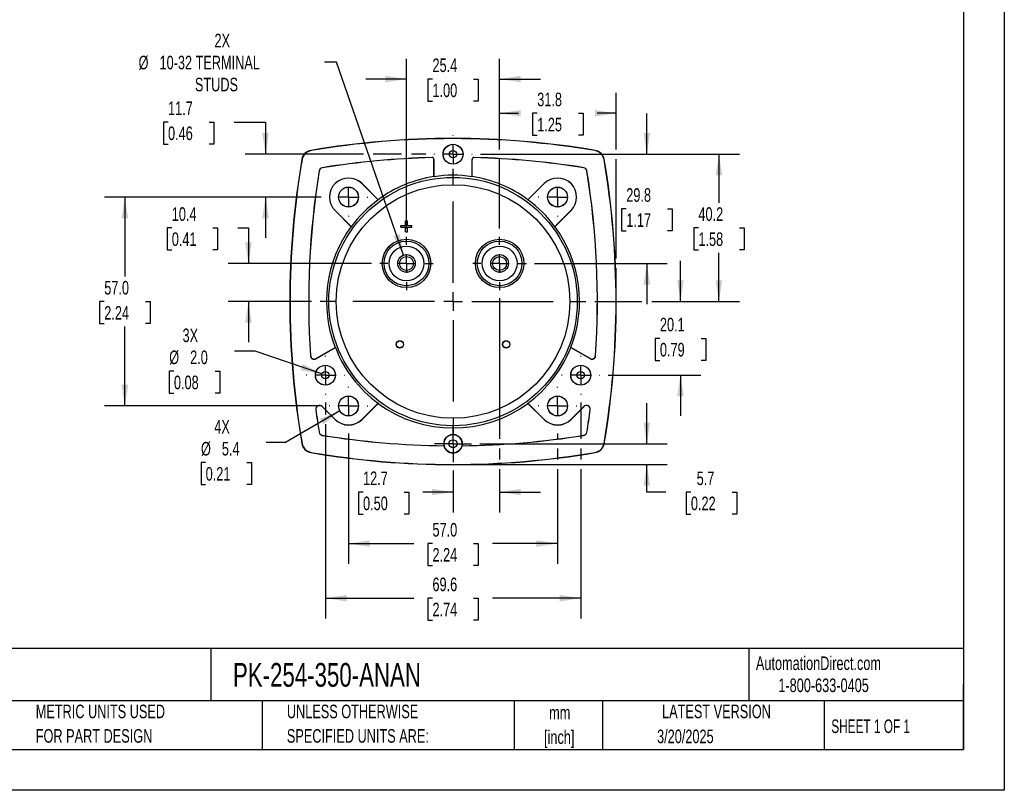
# Model space of a CAD drawing. Header units: millimetres. Extents: x 0 to 489, y 0 to 378.
# Tile 9 of 16: x 220 to 489, y 0 to 210. Entities that reach past the tile are written whole.
import ezdxf

# ---------------------------------------------------------------- set-up
doc = ezdxf.new("R2010")
doc.units = ezdxf.units.MM
doc.header["$LTSCALE"] = 1.75
doc.linetypes.add('CENTERX2', pattern=[20.32, 12.7, -2.54, 2.54, -2.54])
doc.layers.add('CENTER', color=40, linetype='CENTERX2')
doc.layers.add('DIMENSIONS', color=140, linetype='Continuous', lineweight=25)
doc.layers.add('TEXT', color=140, linetype='Continuous', lineweight=25)
doc.styles.add('SLDTEXTSTYLE0', font='TXT', dxfattribs={"width": 0.7})
doc.styles.add('SLDTEXTSTYLE1', font='TXT', dxfattribs={"width": 0.65})
doc.dimstyles.new('SLDDIMSTYLE0', dxfattribs={"dimtxt": 3.776514, "dimasz": 5.7785, "dimexe": 0, "dimexo": 0.0625, "dimgap": 0.944128, "dimtad": 0, "dimtih": 1, "dimtoh": 1, "dimrnd": 1e-09, "dimzin": 4, "dimdsep": 46, "dimtxsty": 'SLDTEXTSTYLE0', "dimsah": 1, "dimcen": 0.09, "dimadec": 0, "dimazin": 1, "dimtfac": 1, "dimtofl": 0, "dimtmove": 0, "dimatfit": 3, "dimfxl": 0, "dimfrac": 2, "dimtolj": 1, "dimtzin": 12, "dimarcsym": 0})
doc.dimstyles.new('SLDDIMSTYLE2', dxfattribs={"dimtxt": 3.776514, "dimasz": 5.7785, "dimexe": 0, "dimexo": 0.0625, "dimgap": 0.944128, "dimtad": 0, "dimtih": 1, "dimtoh": 1, "dimrnd": 1e-09, "dimzin": 12, "dimdsep": 46, "dimtxsty": 'SLDTEXTSTYLE0', "dimsah": 1, "dimcen": 0.09, "dimadec": 0, "dimazin": 3, "dimtfac": 1, "dimtmove": 0, "dimatfit": 0, "dimfxl": 0, "dimfrac": 2, "dimtolj": 1, "dimtzin": 12, "dimarcsym": 0})
doc.dimstyles.new('SLDDIMSTYLE3', dxfattribs={"dimtxt": 3.776514, "dimasz": 5.7785, "dimexe": 0, "dimexo": 0.0625, "dimgap": 0.944128, "dimtad": 0, "dimtih": 1, "dimtoh": 1, "dimrnd": 1e-09, "dimzin": 12, "dimdsep": 46, "dimtxsty": 'SLDTEXTSTYLE0', "dimsah": 1, "dimcen": 0.09, "dimadec": 0, "dimazin": 3, "dimtfac": 1, "dimtofl": 0, "dimtmove": 0, "dimatfit": 3, "dimfxl": 0, "dimfrac": 2, "dimtolj": 1, "dimtzin": 12, "dimarcsym": 0})
doc.dimstyles.new('SLDDIMSTYLE4', dxfattribs={"dimtxt": 3.776514, "dimasz": 5.7785, "dimexe": 0, "dimexo": 0.0625, "dimgap": 0.944128, "dimtad": 0, "dimtih": 1, "dimtoh": 1, "dimrnd": 1e-09, "dimzin": 12, "dimdsep": 46, "dimtxsty": 'SLDTEXTSTYLE0', "dimsah": 1, "dimcen": 0, "dimadec": 0, "dimazin": 3, "dimtfac": 1, "dimtofl": 0, "dimtmove": 0, "dimatfit": 3, "dimfxl": 0, "dimfrac": 2, "dimtolj": 1, "dimtzin": 12, "dimarcsym": 0})
doc.dimstyles.new('SLDDIMSTYLE5', dxfattribs={"dimtxt": 3.776514, "dimasz": 5.7785, "dimexe": 0, "dimexo": 0.0625, "dimgap": 0.944128, "dimtad": 0, "dimtih": 1, "dimtoh": 1, "dimrnd": 1e-09, "dimzin": 12, "dimdsep": 46, "dimtxsty": 'SLDTEXTSTYLE0', "dimsah": 1, "dimcen": 0, "dimadec": 0, "dimazin": 3, "dimtfac": 1, "dimtofl": 0, "dimtmove": 0, "dimatfit": 3, "dimfxl": 0, "dimfrac": 2, "dimtolj": 1, "dimtzin": 12, "dimarcsym": 0})
doc.dimstyles.new('SLDDIMSTYLE6', dxfattribs={"dimtxt": 3.776514, "dimasz": 5.7785, "dimexe": 0, "dimexo": 0.0625, "dimgap": 0.944128, "dimtad": 0, "dimtih": 1, "dimtoh": 1, "dimrnd": 1e-09, "dimzin": 4, "dimdsep": 46, "dimtxsty": 'SLDTEXTSTYLE0', "dimsah": 1, "dimcen": 0, "dimadec": 0, "dimazin": 1, "dimtfac": 1, "dimtofl": 0, "dimtmove": 0, "dimatfit": 3, "dimfxl": 0, "dimfrac": 2, "dimtolj": 1, "dimtzin": 12, "dimarcsym": 0})

# ---------------------------------------------------------------- blocks, each defined once
blk = doc.blocks.new('SW_NOTE_0')
at = {"layer": 'TEXT', "color": 0, "linetype": 'CENTERX2', "lineweight": 18, "char_height": 3.2375, "attachment_point": 1, "style": 'SLDTEXTSTYLE0'}
for s, insert in [('SIFAM TINSLEY SMART LOOK PANEL METER, 3.5IN ANALOG DIAL DISPLAY, 55-65 Hz, FREQUENCY INPUT, SELF', (0, 4.17)), ('CONTAINED, PIVOT AND JEWEL, ROUND 3-HOLE MOUNT', (0, -1.69))]:
    blk.add_mtext(s, dxfattribs=dict(at, insert=insert))
blk = doc.blocks.new('SW_NOTE_0_1')
at = {"layer": 'TEXT', "color": 0, "linetype": 'CENTERX2', "lineweight": 18, "char_height": 3.704, "attachment_point": 2, "style": 'SLDTEXTSTYLE0'}
for s, insert in [('mm', (4.98, 4.77)), ('[inch]', (4.83, -1.91))]:
    blk.add_mtext(s, dxfattribs=dict(at, insert=insert))
blk = doc.blocks.new('SW_NOTE_0_2')
at = {"layer": 'TEXT', "color": 0, "linetype": 'CENTERX2', "lineweight": 18, "char_height": 3.7042, "attachment_point": 1, "style": 'SLDTEXTSTYLE0'}
for s, insert in [('UNLESS OTHERWISE', (0, 4.77)), ('SPECIFIED UNITS ARE:', (0, -1.91))]:
    blk.add_mtext(s, dxfattribs=dict(at, insert=insert))
blk = doc.blocks.new('SW_NOTE_0_6')
at = {"layer": 'TEXT', "color": 0, "linetype": 'CENTERX2', "lineweight": 18, "char_height": 3.7042, "attachment_point": 1, "style": 'SLDTEXTSTYLE0'}
for s, insert in [('METRIC UNITS USED', (0, 4.77)), ('FOR PART DESIGN', (0, -1.91))]:
    blk.add_mtext(s, dxfattribs=dict(at, insert=insert))
blk = doc.blocks.new('_D_11')
at = {"layer": 'DIMENSIONS'}
for p, q in [((325.93, 153.29), (325.93, 199.65)), ((351.33, 174.91), (351.33, 199.65)), ((325.93, 194.09), (314.82, 194.09)), ((333.02, 194.09), (331.75, 194.09)), ((331.75, 194.09), (331.75, 188.09)), ((344.24, 194.09), (345.51, 194.09)), ((345.51, 194.09), (345.51, 188.09)), ((351.33, 194.09), (362.44, 194.09)), ((331.75, 188.09), (333.02, 188.09)), ((345.51, 188.09), (344.24, 188.09)), ((351.33, 153.29), (351.33, 172.25))]:
    blk.add_line(p, q, dxfattribs=at)
for points in [[(325.93, 194.09), (320.15, 194.98), (320.15, 193.2)], [(351.33, 194.09), (357.11, 193.2), (357.11, 194.98)]]:
    blk.add_solid(points, dxfattribs=at)
at = {"layer": 'DIMENSIONS', "char_height": 3.704, "attachment_point": 1, "style": 'SLDTEXTSTYLE0'}
for s, insert in [('25.4', (333.02, 199.71)), ('1.00', (333.02, 192.87))]:
    blk.add_mtext(s, dxfattribs=dict(at, insert=insert))
blk = doc.blocks.new('_D_12')
at = {"layer": 'DIMENSIONS'}
for p, q in [((351.33, 174.91), (351.33, 190.3)), ((383.08, 174.91), (383.08, 190.3)), ((351.33, 184.75), (356.48, 184.75)), ((361.59, 184.75), (360.32, 184.75)), ((360.32, 184.75), (360.32, 178.74)), ((372.82, 184.75), (374.08, 184.75)), ((374.08, 184.75), (374.08, 178.74)), ((383.08, 184.75), (377.93, 184.75)), ((360.32, 178.74), (361.59, 178.74)), ((374.08, 178.74), (372.82, 178.74)), ((351.33, 153.29), (351.33, 172.25)), ((383.08, 145.11), (383.08, 172.25)), ((383.08, 135.6), (383.08, 142.45))]:
    blk.add_line(p, q, dxfattribs=at)
for points in [[(351.33, 184.75), (357.11, 183.86), (357.11, 185.64)], [(383.08, 184.75), (377.3, 185.64), (377.3, 183.86)]]:
    blk.add_solid(points, dxfattribs=at)
at = {"layer": 'DIMENSIONS', "char_height": 3.704, "attachment_point": 1, "style": 'SLDTEXTSTYLE0'}
for s, insert in [('31.8', (361.59, 190.37)), ('1.25', (361.59, 183.52))]:
    blk.add_mtext(s, dxfattribs=dict(at, insert=insert))
blk = doc.blocks.new('_D_13')
at = {"layer": 'DIMENSIONS'}
for p, q in [((346.09, 173.58), (416.7, 173.58)), ((411.15, 173.58), (411.15, 160.33)), ((405.54, 153.48), (404.27, 153.48)), ((404.27, 153.48), (404.27, 147.48)), ((416.76, 153.48), (418.03, 153.48)), ((418.03, 153.48), (418.03, 147.48)), ((404.27, 147.48), (405.54, 147.48)), ((411.15, 133.38), (411.15, 146.63)), ((418.03, 147.48), (416.76, 147.48)), ((377.26, 133.38), (390.15, 133.38)), ((392.82, 133.38), (416.7, 133.38))]:
    blk.add_line(p, q, dxfattribs=at)
for points in [[(411.15, 173.58), (410.26, 167.8), (412.04, 167.8)], [(411.15, 133.38), (412.04, 139.16), (410.26, 139.16)]]:
    blk.add_solid(points, dxfattribs=at)
at = {"layer": 'DIMENSIONS', "char_height": 3.704, "attachment_point": 1, "style": 'SLDTEXTSTYLE0'}
for s, insert in [('40.2', (405.54, 159.1)), ('1.58', (405.54, 152.25))]:
    blk.add_mtext(s, dxfattribs=dict(at, insert=insert))
blk = doc.blocks.new('_D_14')
at = {"layer": 'DIMENSIONS'}
for p, q in [((391.48, 94.58), (391.48, 105.69)), ((345.91, 94.58), (397.04, 94.58)), ((340.85, 88.93), (397.04, 88.93)), ((391.48, 81.38), (391.48, 88.93)), ((396.68, 81.38), (391.48, 81.38)), ((403.49, 81.38), (402.22, 81.38)), ((402.22, 81.38), (402.22, 75.37)), ((414.71, 81.38), (415.98, 81.38)), ((415.98, 81.38), (415.98, 75.37)), ((402.22, 75.37), (403.49, 75.37)), ((415.98, 75.37), (414.71, 75.37))]:
    blk.add_line(p, q, dxfattribs=at)
for points in [[(391.48, 94.58), (392.37, 100.36), (390.59, 100.36)], [(391.48, 88.93), (390.59, 83.15), (392.37, 83.15)]]:
    blk.add_solid(points, dxfattribs=at)
at = {"layer": 'DIMENSIONS', "char_height": 3.704, "attachment_point": 1, "style": 'SLDTEXTSTYLE0'}
for s, insert in [('5.7', (405.06, 87)), ('0.22', (403.49, 80.15))]:
    blk.add_mtext(s, dxfattribs=dict(at, insert=insert))
blk = doc.blocks.new('_D_15')
at = {"layer": 'DIMENSIONS'}
for p, q in [((303.81, 105.82), (303.81, 102.57)), ((373.44, 105.8), (373.44, 95.91)), ((303.81, 99.9), (303.81, 46.87)), ((373.44, 93.25), (373.44, 90.26)), ((373.44, 87.6), (373.44, 46.87)), ((303.81, 52.43), (327.9, 52.43)), ((333.02, 52.43), (331.75, 52.43)), ((331.75, 52.43), (331.75, 46.43)), ((344.24, 52.43), (345.51, 52.43)), ((345.51, 52.43), (345.51, 46.43)), ((373.44, 52.43), (349.36, 52.43)), ((331.75, 46.43), (333.02, 46.43)), ((345.51, 46.43), (344.24, 46.43))]:
    blk.add_line(p, q, dxfattribs=at)
for points in [[(303.81, 52.43), (309.59, 51.54), (309.59, 53.32)], [(373.44, 52.43), (367.66, 53.32), (367.66, 51.54)]]:
    blk.add_solid(points, dxfattribs=at)
at = {"layer": 'DIMENSIONS', "char_height": 3.704, "attachment_point": 1, "style": 'SLDTEXTSTYLE0'}
for s, insert in [('69.6', (333.02, 58.05)), ('2.74', (333.02, 51.2))]:
    blk.add_mtext(s, dxfattribs=dict(at, insert=insert))
blk = doc.blocks.new('_D_16')
at = {"layer": 'DIMENSIONS'}
for p, q in [((260.91, 182.36), (259.64, 182.36)), ((259.64, 182.36), (259.64, 176.36)), ((272.13, 182.36), (273.4, 182.36)), ((273.4, 182.36), (273.4, 176.36)), ((278.94, 182.36), (287.5, 182.36)), ((287.5, 182.36), (287.5, 173.58)), ((259.64, 176.36), (260.91, 176.36)), ((273.4, 176.36), (272.13, 176.36)), ((314.22, 173.58), (281.94, 173.58)), ((324.6, 173.58), (316.89, 173.58)), ((331.17, 173.58), (327.26, 173.58)), ((302.65, 161.88), (281.94, 161.88)), ((287.5, 161.88), (287.5, 150.77))]:
    blk.add_line(p, q, dxfattribs=at)
for points in [[(287.5, 173.58), (288.39, 179.36), (286.61, 179.36)], [(287.5, 161.88), (286.61, 156.1), (288.39, 156.1)]]:
    blk.add_solid(points, dxfattribs=at)
at = {"layer": 'DIMENSIONS', "char_height": 3.704, "attachment_point": 1, "style": 'SLDTEXTSTYLE0'}
for s, insert in [('11.7', (260.91, 187.98)), ('0.46', (260.91, 181.14))]:
    blk.add_mtext(s, dxfattribs=dict(at, insert=insert))
blk = doc.blocks.new('_D_17')
at = {"layer": 'DIMENSIONS'}
for p, q in [((310.13, 97.4), (310.13, 61.78)), ((367.13, 97.4), (367.13, 95.91)), ((367.13, 93.25), (367.13, 90.26)), ((367.13, 87.6), (367.13, 61.78)), ((310.13, 67.33), (327.9, 67.33)), ((333.02, 67.33), (331.75, 67.33)), ((331.75, 67.33), (331.75, 61.33)), ((344.24, 67.33), (345.51, 67.33)), ((345.51, 67.33), (345.51, 61.33)), ((367.13, 67.33), (349.36, 67.33)), ((331.75, 61.33), (333.02, 61.33)), ((345.51, 61.33), (344.24, 61.33))]:
    blk.add_line(p, q, dxfattribs=at)
for points in [[(310.13, 67.33), (315.91, 66.45), (315.91, 68.22)], [(367.13, 67.33), (361.35, 68.22), (361.35, 66.45)]]:
    blk.add_solid(points, dxfattribs=at)
at = {"layer": 'DIMENSIONS', "char_height": 3.704, "attachment_point": 1, "style": 'SLDTEXTSTYLE0'}
for s, insert in [('57.0', (333.02, 72.95)), ('2.24', (333.02, 66.11))]:
    blk.add_mtext(s, dxfattribs=dict(at, insert=insert))
blk = doc.blocks.new('_D_18')
at = {"layer": 'DIMENSIONS'}
for p, q in [((351.33, 134.27), (351.33, 95.91)), ((351.33, 93.25), (351.33, 90.26)), ((338.63, 87.3), (338.63, 75.82)), ((351.33, 87.6), (351.33, 75.82)), ((314.09, 81.38), (312.83, 81.38)), ((312.83, 81.38), (312.83, 75.37)), ((325.32, 81.38), (326.58, 81.38)), ((326.58, 81.38), (326.58, 75.37)), ((338.63, 81.38), (330.43, 81.38)), ((351.33, 81.38), (362.44, 81.38)), ((312.83, 75.37), (314.09, 75.37)), ((326.58, 75.37), (325.32, 75.37))]:
    blk.add_line(p, q, dxfattribs=at)
for points in [[(338.63, 81.38), (332.85, 82.26), (332.85, 80.49)], [(351.33, 81.38), (357.11, 80.49), (357.11, 82.26)]]:
    blk.add_solid(points, dxfattribs=at)
at = {"layer": 'DIMENSIONS', "char_height": 3.704, "attachment_point": 1, "style": 'SLDTEXTSTYLE0'}
for s, insert in [('12.7', (314.09, 87)), ('0.50', (314.09, 80.15))]:
    blk.add_mtext(s, dxfattribs=dict(at, insert=insert))
blk = doc.blocks.new('_D_19')
at = {"layer": 'DIMENSIONS'}
for p, q in [((306.83, 198.67), (303.59, 198.67)), ((325.14, 146.05), (306.83, 198.67))]:
    blk.add_line(p, q, dxfattribs=at)
blk.add_solid([(325.14, 146.05), (324.08, 151.8), (322.4, 151.21)], dxfattribs=at)
at = {"layer": 'DIMENSIONS', "attachment_point": 1, "style": 'SLDTEXTSTYLE0'}
for s, insert, char_height in [('2X', (273.58, 206.45), 3.704), ('%%c', (252.88, 200.44), 3.704), ('10-32 TERMINAL', (258.59, 200.44), 3.7042), ('STUDS', (268.24, 194.44), 3.704)]:
    blk.add_mtext(s, dxfattribs=dict(at, insert=insert, char_height=char_height))
blk = doc.blocks.new('_D_20')
at = {"layer": 'DIMENSIONS'}
for p, q in [((307.77, 103.52), (292.9, 94.93)), ((292.9, 94.93), (287.71, 94.93)), ((271.17, 89.45), (269.9, 89.45)), ((269.9, 89.45), (269.9, 83.45)), ((282.39, 89.45), (283.66, 89.45)), ((283.66, 89.45), (283.66, 83.45)), ((269.9, 83.45), (271.17, 83.45)), ((283.66, 83.45), (282.39, 83.45))]:
    blk.add_line(p, q, dxfattribs=at)
blk.add_solid([(307.77, 103.52), (302.33, 101.4), (303.21, 99.86)], dxfattribs=at)
at = {"layer": 'DIMENSIONS', "char_height": 3.704, "attachment_point": 1, "style": 'SLDTEXTSTYLE0'}
for s, insert in [('4X', (273.52, 101.07)), ('%%c', (269.89, 95.07)), ('5.4', (275.59, 95.07)), ('0.21', (271.17, 88.22))]:
    blk.add_mtext(s, dxfattribs=dict(at, insert=insert))
blk = doc.blocks.new('_D_21')
at = {"layer": 'DIMENSIONS'}
for p, q in [((391.48, 173.58), (391.48, 184.69)), ((346.09, 173.58), (397.04, 173.58)), ((385.87, 158.68), (384.6, 158.68)), ((384.6, 158.68), (384.6, 152.68)), ((397.09, 158.68), (398.36, 158.68)), ((398.36, 158.68), (398.36, 152.68)), ((384.6, 152.68), (385.87, 152.68)), ((398.36, 152.68), (397.09, 152.68)), ((360.84, 143.78), (397.04, 143.78)), ((391.48, 143.78), (391.48, 132.67))]:
    blk.add_line(p, q, dxfattribs=at)
for points in [[(391.48, 173.58), (392.37, 179.36), (390.59, 179.36)], [(391.48, 143.78), (390.59, 138), (392.37, 138)]]:
    blk.add_solid(points, dxfattribs=at)
at = {"layer": 'DIMENSIONS', "char_height": 3.704, "attachment_point": 1, "style": 'SLDTEXTSTYLE0'}
for s, insert in [('29.8', (385.87, 164.3)), ('1.17', (385.87, 157.45))]:
    blk.add_mtext(s, dxfattribs=dict(at, insert=insert))
blk = doc.blocks.new('_D_22')
at = {"layer": 'DIMENSIONS'}
for p, q in [((302.65, 161.88), (243.57, 161.88)), ((249.13, 161.88), (249.13, 140.23)), ((243.52, 133.38), (242.25, 133.38)), ((242.25, 133.38), (242.25, 127.38)), ((254.74, 133.38), (256.01, 133.38)), ((256.01, 133.38), (256.01, 127.38)), ((242.25, 127.38), (243.52, 127.38)), ((249.13, 104.88), (249.13, 126.53)), ((256.01, 127.38), (254.74, 127.38)), ((302.65, 104.88), (243.57, 104.88))]:
    blk.add_line(p, q, dxfattribs=at)
for points in [[(249.13, 161.88), (248.24, 156.1), (250.02, 156.1)], [(249.13, 104.88), (250.02, 110.66), (248.24, 110.66)]]:
    blk.add_solid(points, dxfattribs=at)
at = {"layer": 'DIMENSIONS', "char_height": 3.704, "attachment_point": 1, "style": 'SLDTEXTSTYLE0'}
for s, insert in [('57.0', (243.52, 139)), ('2.24', (243.52, 132.15))]:
    blk.add_mtext(s, dxfattribs=dict(at, insert=insert))
blk = doc.blocks.new('_D_23')
at = {"layer": 'DIMENSIONS'}
for p, q in [((261.93, 153.48), (260.66, 153.48)), ((260.66, 153.48), (260.66, 147.48)), ((273.15, 153.48), (274.42, 153.48)), ((274.42, 153.48), (274.42, 147.48)), ((279.96, 153.48), (282.84, 153.48)), ((282.84, 153.48), (282.84, 143.78)), ((260.66, 147.48), (261.93, 147.48)), ((274.42, 147.48), (273.15, 147.48)), ((316.42, 143.78), (277.28, 143.78)), ((299.99, 133.38), (277.28, 133.38)), ((282.84, 133.38), (282.84, 122.27))]:
    blk.add_line(p, q, dxfattribs=at)
for points in [[(282.84, 143.78), (283.73, 149.56), (281.95, 149.56)], [(282.84, 133.38), (281.95, 127.6), (283.73, 127.6)]]:
    blk.add_solid(points, dxfattribs=at)
at = {"layer": 'DIMENSIONS', "char_height": 3.704, "attachment_point": 1, "style": 'SLDTEXTSTYLE0'}
for s, insert in [('10.4', (261.93, 159.1)), ('0.41', (261.93, 152.25))]:
    blk.add_mtext(s, dxfattribs=dict(at, insert=insert))
blk = doc.blocks.new('_D_24')
at = {"layer": 'DIMENSIONS'}
for p, q in [((400.65, 133.38), (400.65, 144.49)), ((377.26, 133.38), (390.15, 133.38)), ((392.82, 133.38), (406.2, 133.38)), ((395.04, 123.33), (393.77, 123.33)), ((393.77, 123.33), (393.77, 117.33)), ((406.26, 123.33), (407.53, 123.33)), ((407.53, 123.33), (407.53, 117.33)), ((393.77, 117.33), (395.04, 117.33)), ((407.53, 117.33), (406.26, 117.33)), ((380.93, 113.28), (406.2, 113.28)), ((400.65, 113.28), (400.65, 102.17))]:
    blk.add_line(p, q, dxfattribs=at)
for points in [[(400.65, 133.38), (401.54, 139.16), (399.76, 139.16)], [(400.65, 113.28), (399.76, 107.5), (401.54, 107.5)]]:
    blk.add_solid(points, dxfattribs=at)
at = {"layer": 'DIMENSIONS', "char_height": 3.704, "attachment_point": 1, "style": 'SLDTEXTSTYLE0'}
for s, insert in [('20.1', (395.04, 128.95)), ('0.79', (395.04, 122.1))]:
    blk.add_mtext(s, dxfattribs=dict(at, insert=insert))
blk = doc.blocks.new('_D_25')
at = {"layer": 'DIMENSIONS'}
for p, q in [((284.65, 119.87), (279.06, 119.87)), ((302.87, 113.61), (284.65, 119.87)), ((262.52, 114.39), (261.25, 114.39)), ((261.25, 114.39), (261.25, 108.39)), ((273.74, 114.39), (275.01, 114.39)), ((275.01, 114.39), (275.01, 108.39)), ((261.25, 108.39), (262.52, 108.39)), ((275.01, 108.39), (273.74, 108.39))]:
    blk.add_line(p, q, dxfattribs=at)
blk.add_solid([(302.87, 113.61), (297.69, 116.33), (297.12, 114.64)], dxfattribs=at)
at = {"layer": 'DIMENSIONS', "char_height": 3.704, "attachment_point": 1, "style": 'SLDTEXTSTYLE0'}
for s, insert in [('3X', (264.87, 126.01)), ('%%c', (261.24, 120.01)), ('2.0', (266.94, 120.01)), ('0.08', (262.52, 113.16))]:
    blk.add_mtext(s, dxfattribs=dict(at, insert=insert))
blk = doc.blocks.new('SW_CENTERMARKSYMBOL_0')
at = {"layer": 'CENTER', "color": 0}
for p, q in [((0, 5.08), (0, 36.41)), ((-5.08, 0), (-36.41, 0)), ((0, 0), (-2.54, 0)), ((0, 0), (0, 2.54)), ((0, 0), (0, -2.54)), ((0, 0), (2.54, 0)), ((5.08, 0), (36.41, 0)), ((0, -5.08), (0, -36.41))]:
    blk.add_line(p, q, dxfattribs=at)
blk = doc.blocks.new('SW_CENTERMARKSYMBOL_1')
at = {"layer": 'CENTER', "color": 0}
for p, q in [((0, 5.08), (0, 7.29)), ((-5.08, 0), (-7.29, 0)), ((0, 0), (-2.54, 0)), ((0, 0), (0, 2.54)), ((0, 0), (0, -2.54)), ((0, 0), (2.54, 0)), ((5.08, 0), (7.29, 0)), ((0, -5.08), (0, -7.29))]:
    blk.add_line(p, q, dxfattribs=at)
blk = doc.blocks.new('SW_CENTERMARKSYMBOL_2')
at = {"layer": 'CENTER', "color": 0}
for p, q in [((0, 5.08), (0, 7.29)), ((-5.08, 0), (-7.29, 0)), ((0, 0), (-2.54, 0)), ((0, 0), (0, 2.54)), ((0, 0), (0, -2.54)), ((0, 0), (2.54, 0)), ((5.08, 0), (7.29, 0)), ((0, -5.08), (0, -7.29))]:
    blk.add_line(p, q, dxfattribs=at)
blk = doc.blocks.new('SW_CENTERMARKSYMBOL_3')
at = {"layer": 'CENTER', "color": 0}
for p, q in [((0, 5.08), (0, 5.26)), ((-5.08, 0), (-5.26, 0)), ((0, 0), (-2.54, 0)), ((0, 0), (0, 2.54)), ((0, 0), (0, -2.54)), ((0, 0), (2.54, 0)), ((5.08, 0), (5.26, 0)), ((0, -5.08), (0, -5.26))]:
    blk.add_line(p, q, dxfattribs=at)
blk = doc.blocks.new('SW_CENTERMARKSYMBOL_4')
at = {"layer": 'CENTER', "color": 0}
for p, q in [((0, 5.08), (0, 5.24)), ((-5.08, 0), (-5.24, 0)), ((0, 0), (-2.54, 0)), ((0, 0), (0, 2.54)), ((0, 0), (0, -2.54)), ((0, 0), (2.54, 0)), ((5.08, 0), (5.24, 0)), ((0, -5.08), (0, -5.24))]:
    blk.add_line(p, q, dxfattribs=at)
blk = doc.blocks.new('SW_CENTERMARKSYMBOL_5')
at = {"layer": 'CENTER', "color": 0}
for p, q in [((0, 5.08), (0, 5.26)), ((-5.08, 0), (-5.26, 0)), ((0, 0), (-2.54, 0)), ((0, 0), (0, 2.54)), ((0, 0), (0, -2.54)), ((0, 0), (2.54, 0)), ((5.08, 0), (5.26, 0)), ((0, -5.08), (0, -5.26))]:
    blk.add_line(p, q, dxfattribs=at)
blk = doc.blocks.new('SW_CENTERMARKSYMBOL_6')
at = {"layer": 'CENTER', "color": 0}
for p, q in [((0, 5.08), (0, 5.26)), ((-5.08, 0), (-5.26, 0)), ((0, 0), (-2.54, 0)), ((0, 0), (0, 2.54)), ((0, 0), (0, -2.54)), ((0, 0), (2.54, 0)), ((5.08, 0), (5.26, 0)), ((0, -5.08), (0, -5.26))]:
    blk.add_line(p, q, dxfattribs=at)
blk = doc.blocks.new('SW_CENTERMARKSYMBOL_7')
at = {"layer": 'CENTER', "color": 0}
for p, q in [((0, 5.08), (0, 5.24)), ((-5.08, 0), (-5.24, 0)), ((0, 0), (-2.54, 0)), ((0, 0), (0, 2.54)), ((0, 0), (0, -2.54)), ((0, 0), (2.54, 0)), ((5.08, 0), (5.24, 0)), ((0, -5.08), (0, -5.24))]:
    blk.add_line(p, q, dxfattribs=at)
blk = doc.blocks.new('SW_CENTERMARKSYMBOL_8')
at = {"layer": 'CENTER', "color": 0}
for p, q in [((0, 5.08), (0, 5.26)), ((-5.08, 0), (-5.26, 0)), ((0, 0), (-2.54, 0)), ((0, 0), (0, 2.54)), ((0, 0), (0, -2.54)), ((0, 0), (2.54, 0)), ((5.08, 0), (5.26, 0)), ((0, -5.08), (0, -5.26))]:
    blk.add_line(p, q, dxfattribs=at)
blk = doc.blocks.new('SW_CENTERMARKSYMBOL_9')
at = {"layer": 'CENTER', "color": 0}
for p, q in [((0, 2.54), (0, 5.06)), ((-2.54, 0), (-5.06, 0)), ((0, 0), (-2.54, 0)), ((0, 0), (0, 2.54)), ((0, 0), (0, -2.54)), ((0, 0), (2.54, 0)), ((2.54, 0), (5.06, 0)), ((0, -2.54), (0, -5.06))]:
    blk.add_line(p, q, dxfattribs=at)
blk = doc.blocks.new('SW_CENTERMARKSYMBOL_10')
at = {"layer": 'CENTER', "color": 0}
for p, q in [((0, 5.08), (0, 5.26)), ((-5.08, 0), (-5.26, 0)), ((0, 0), (-2.54, 0)), ((0, 0), (0, 2.54)), ((0, 0), (0, -2.54)), ((0, 0), (2.54, 0)), ((5.08, 0), (5.26, 0)), ((0, -5.08), (0, -5.26))]:
    blk.add_line(p, q, dxfattribs=at)

msp = doc.modelspace()

# ---------------------------------------------------------------- linework, layer by layer
at = {"color": 7, "linetype": 'Continuous'}
for p, q in [((488.954, 377.83), (488.954, 0.005)), ((488.954, 0.005), (0.004, 0.005))]:
    msp.add_line(p, q, dxfattribs=at)
for p, q in [((299.913, 174.548), (299.902, 174.616)), ((377.345, 174.548), (377.357, 174.616)), ((297.393, 172.108), (297.461, 172.096)), ((332.916, 172.675), (332.917, 172.658)), ((333.447, 172.158), (333.429, 172.158)), ((333.429, 167.482), (333.429, 172.158)), ((333.447, 167.45), (333.447, 172.158)), ((343.812, 167.45), (343.812, 172.158)), ((343.829, 172.158), (343.812, 172.158)), ((343.829, 167.482), (343.829, 172.158)), ((344.342, 172.658), (344.342, 172.675)), ((379.797, 172.096), (379.865, 172.108)), ((302.955, 169.883), (302.952, 169.9)), ((374.306, 169.9), (374.303, 169.883)), ((302.109, 169.057), (302.126, 169.054)), ((333.447, 167.45), (333.429, 167.482)), ((343.829, 167.482), (343.812, 167.45)), ((375.132, 169.054), (375.149, 169.057)), ((313.806, 165.557), (313.794, 165.545)), ((318.203, 161.136), (313.794, 165.545)), ((313.806, 165.557), (318.192, 161.171)), ((359.055, 161.136), (363.464, 165.545)), ((359.066, 161.171), (363.452, 165.557)), ((363.464, 165.545), (363.452, 165.557)), ((318.192, 161.171), (318.203, 161.136)), ((359.055, 161.136), (359.066, 161.171)), ((306.464, 158.216), (306.452, 158.203)), ((310.838, 153.817), (306.452, 158.203)), ((310.874, 153.806), (306.464, 158.216)), ((366.385, 153.806), (370.794, 158.216)), ((370.806, 158.203), (366.42, 153.817)), ((370.806, 158.203), (370.794, 158.216)), ((310.874, 153.806), (310.838, 153.817)), ((324.429, 153.63), (324.429, 154.13)), ((324.429, 154.13), (325.679, 154.13)), ((324.429, 153.63), (325.679, 153.63)), ((325.679, 154.13), (325.679, 155.38)), ((325.679, 155.38), (326.179, 155.38)), ((325.679, 152.38), (325.679, 153.63)), ((326.179, 154.13), (326.179, 155.38)), ((326.179, 154.13), (327.429, 154.13)), ((326.179, 153.63), (327.429, 153.63)), ((326.179, 152.38), (326.179, 153.63)), ((327.429, 153.63), (327.429, 154.13)), ((366.42, 153.817), (366.385, 153.806)), ((325.679, 152.38), (326.179, 152.38)), ((301.262, 117.811), (306.496, 120.832)), ((306.533, 120.834), (301.271, 117.796)), ((306.496, 120.832), (306.533, 120.834)), ((370.726, 120.834), (370.763, 120.832)), ((375.987, 117.796), (370.726, 120.834)), ((370.763, 120.832), (375.996, 117.811)), ((299.747, 118.61), (299.765, 118.611)), ((377.494, 118.611), (377.511, 118.61)), ((301.262, 117.811), (301.271, 117.796)), ((375.987, 117.796), (375.996, 117.811)), ((302.931, 104.749), (302.918, 104.737)), ((306.452, 101.203), (302.918, 104.737)), ((302.931, 104.749), (306.464, 101.216)), ((313.794, 101.216), (318.203, 105.625)), ((318.192, 105.589), (313.806, 101.203)), ((318.203, 105.625), (318.192, 105.589)), ((359.066, 105.589), (359.055, 105.625)), ((359.055, 105.625), (363.464, 101.216)), ((359.066, 105.589), (363.452, 101.203)), ((370.794, 101.216), (374.328, 104.749)), ((374.34, 104.737), (370.806, 101.203)), ((374.34, 104.737), (374.328, 104.749)), ((301.22, 103.899), (301.202, 103.897)), ((376.038, 103.899), (376.056, 103.897)), ((306.464, 101.216), (306.452, 101.203)), ((313.794, 101.216), (313.806, 101.203)), ((363.452, 101.203), (363.464, 101.216)), ((370.794, 101.216), (370.806, 101.203)), ((302.126, 97.706), (302.109, 97.703)), ((302.952, 96.86), (302.955, 96.878)), ((374.303, 96.878), (374.306, 96.86)), ((375.149, 97.703), (375.132, 97.706)), ((297.461, 94.664), (297.393, 94.653)), ((336.186, 94.043), (336.172, 94.026)), ((341.087, 94.026), (341.073, 94.043)), ((379.797, 94.664), (379.865, 94.653)), ((299.913, 92.212), (299.902, 92.144)), ((377.345, 92.212), (377.357, 92.144))]:
    msp.add_line(p, q)
for centre, radius in [((338.629, 173.58), 2.719), ((338.629, 173.58), 2.7), ((338.629, 173.58), 1), ((338.629, 133.38), 33.873), ((338.629, 133.383), 31.873), ((310.129, 161.88), 2.719), ((310.129, 161.88), 2.7), ((367.129, 161.88), 2.719), ((367.129, 161.88), 2.7), ((325.929, 143.78), 6.611), ((351.329, 143.78), 6.611), ((325.929, 143.78), 6.1), ((325.929, 143.78), 4.75), ((351.329, 143.78), 6.1), ((351.329, 143.78), 4.75), ((325.929, 143.78), 2.4), ((325.929, 143.78), 1.9), ((351.329, 143.78), 2.4), ((351.329, 143.78), 1.9), ((324.129, 121.68), 1.015), ((324.129, 121.68), 0.95), ((353.129, 121.68), 1.015), ((353.129, 121.68), 0.95), ((303.815, 113.28), 2.719), ((303.815, 113.28), 2.7), ((373.443, 113.28), 2.719), ((373.443, 113.28), 2.7), ((303.815, 113.28), 1), ((373.443, 113.28), 1), ((310.129, 104.88), 2.719), ((310.129, 104.88), 2.7), ((367.129, 104.88), 2.719), ((367.129, 104.88), 2.7), ((338.629, 94.58), 2.5), ((338.629, 94.58), 1.1)]:
    msp.add_circle(centre, radius)
for centre, radius, start, end in [((338.629, -52.17), 230.069, 80.30927, 99.69073), ((338.629, -52.17), 230, 80.30927, 99.69073), ((300.418, 171.591), 3.069, 99.69073, 170.30927), ((300.418, 171.591), 3, 99.69073, 170.30927), ((376.84, 171.591), 3, 9.69073, 80.30927), ((376.84, 171.591), 3.069, 9.69073, 80.30927), ((524.179, 133.38), 230.069, 170.30927, 189.69073), ((524.179, 133.38), 230, 170.30927, 189.69073), ((338.629, -52.17), 224.917, 91.45549, 99.12688), ((338.629, -52.17), 224.9, 91.45549, 99.12688), ((332.929, 172.158), 0.517, 0, 91.4388), ((332.929, 172.158), 0.5, 0, 91.43822), ((344.329, 172.158), 0.517, 88.5612, 180), ((344.329, 172.158), 0.5, 88.56178, 180), ((338.629, -52.17), 224.917, 80.87312, 88.54451), ((338.629, -52.17), 224.9, 80.87312, 88.54451), ((153.079, 133.38), 230, 350.30927, 9.69073), ((153.079, 133.38), 230.069, 350.30927, 9.69073), ((303.114, 168.895), 1.017, 99.12688, 170.87312), ((303.114, 168.895), 1, 99.12688, 170.87312), ((374.144, 168.895), 1, 9.12688, 80.87312), ((374.144, 168.895), 1.017, 9.12688, 80.87312), ((524.179, 133.38), 224.917, 170.87312, 183.76525), ((524.179, 133.38), 224.9, 170.87312, 183.76525), ((310.129, 161.88), 5.2, 45, 225), ((310.129, 161.88), 5.183, 45, 225), ((338.629, 133.38), 34.497, 98.66981, 126.33019), ((338.629, 133.38), 34.462, 81.3507, 98.6493), ((338.629, 133.38), 34.497, 53.66981, 81.33019), ((367.129, 161.88), 5.2, 315, 135), ((367.129, 161.88), 5.183, 315, 135), ((153.079, 133.38), 224.9, 356.23475, 9.12688), ((153.079, 133.38), 224.917, 356.23475, 9.12688), ((338.629, 133.38), 34.462, 126.3507, 143.6493), ((338.629, 133.38), 34.462, 36.3507, 53.6493), ((338.629, 133.38), 34.497, 143.66981, 201.33019), ((338.629, 133.38), 34.497, 338.66981, 36.33019), ((338.629, 133.38), 34.462, 201.3507, 233.6493), ((338.629, 133.38), 34.462, 306.3507, 338.6493), ((300.762, 118.677), 1.017, 183.76533, 300), ((300.762, 118.677), 1, 183.76533, 300), ((376.496, 118.677), 1.017, 240, 356.23467), ((376.496, 118.677), 1, 240, 356.23467), ((302.211, 104.03), 1.017, 45, 187.53235), ((302.211, 104.03), 1, 45, 187.53235), ((338.629, 133.38), 34.497, 233.66981, 306.33019), ((375.047, 104.03), 1.017, 352.46765, 135), ((375.047, 104.03), 1, 352.46765, 135), ((524.179, 133.38), 224.917, 187.53235, 189.12688), ((524.179, 133.38), 224.9, 187.53235, 189.12688), ((153.079, 133.38), 224.9, 350.87312, 352.46765), ((153.079, 133.38), 224.917, 350.87312, 352.46765), ((310.129, 104.88), 5.2, 225, 315), ((310.129, 104.88), 5.183, 225, 315), ((367.129, 104.88), 5.2, 225, 315), ((367.129, 104.88), 5.183, 225, 315), ((303.114, 97.865), 1.017, 189.12688, 260.87312), ((303.114, 97.865), 1, 189.12688, 260.87312), ((338.629, 318.93), 224.917, 260.87312, 269.37395), ((338.629, 318.93), 224.9, 260.87312, 269.37748), ((338.629, 94.58), 2.502, 347.61143, 192.38857), ((338.629, 318.93), 224.9, 270.62252, 279.12688), ((338.629, 318.93), 224.917, 270.62605, 279.12688), ((374.144, 97.865), 1, 279.12688, 350.87312), ((374.144, 97.865), 1.017, 279.12688, 350.87312), ((300.418, 95.169), 3.069, 189.69073, 260.30927), ((300.418, 95.169), 3, 189.69073, 260.30927), ((338.629, 94.58), 2.519, 192.70446, 347.29554), ((376.84, 95.169), 3, 279.69073, 350.30927), ((376.84, 95.169), 3.069, 279.69073, 350.30927), ((338.629, 318.93), 230.069, 260.30927, 279.69073), ((338.629, 318.93), 230, 260.30927, 279.69073)]:
    msp.add_arc(centre, radius, start, end)
at = {"layer": 'TEXT'}
for p, q in [((477.837, 366.712), (477.837, 11.112)), ((477.837, 38.721), (11.112, 38.721)), ((272.578, 38.721), (272.578, 24.447)), ((419.257, 38.721), (419.257, 24.447)), ((477.837, 11.112), (477.837, 28.892)), ((477.837, 24.447), (11.112, 24.447)), ((286.615, 24.447), (286.615, 11.112)), ((355.293, 24.447), (355.293, 11.112)), ((379.421, 24.447), (379.421, 11.112)), ((439.86, 24.447), (439.86, 11.112)), ((11.112, 11.112), (477.837, 11.112))]:
    msp.add_line(p, q, dxfattribs=at)

# ---------------------------------------------------------------- block references
at = {"layer": 'CENTER'}
for name, p in [('SW_CENTERMARKSYMBOL_4', (338.629, 173.58)), ('SW_CENTERMARKSYMBOL_0', (338.629, 133.38)), ('SW_CENTERMARKSYMBOL_3', (310.129, 161.88)), ('SW_CENTERMARKSYMBOL_5', (367.129, 161.88)), ('SW_CENTERMARKSYMBOL_2', (325.929, 143.78)), ('SW_CENTERMARKSYMBOL_1', (351.329, 143.78)), ('SW_CENTERMARKSYMBOL_7', (303.815, 113.28)), ('SW_CENTERMARKSYMBOL_6', (373.443, 113.28)), ('SW_CENTERMARKSYMBOL_8', (310.129, 104.88)), ('SW_CENTERMARKSYMBOL_10', (367.129, 104.88)), ('SW_CENTERMARKSYMBOL_9', (338.629, 94.58))]:
    msp.add_blockref(name, p, dxfattribs=at)
at = {"layer": 'TEXT', "linetype": 'CENTERX2', "lineweight": 18}
for name, p in [('SW_NOTE_0', (13.323, 31.681)), ('SW_NOTE_0_6', (224.837, 18.612)), ('SW_NOTE_0_2', (293.314, 18.612)), ('SW_NOTE_0_1', (362.751, 18.284))]:
    msp.add_blockref(name, p, dxfattribs=at)

# ---------------------------------------------------------------- texts
for s, insert, char_height, attachment_point, style in [('AutomationDirect.com', (421.216, 36.534), 3.70417, 1, 'SLDTEXTSTYLE0'), ('PK-254-350-ANAN', (278.614, 34.751), 6.48229, 1, 'SLDTEXTSTYLE0'), ('1-800-633-0405', (427.335, 30.515), 3.70417, 1, 'SLDTEXTSTYLE0'), ('LATEST VERSION', (410.466, 23.387), 3.70417, 2, 'SLDTEXTSTYLE0'), ('SHEET 1 OF 1', (441.772, 19.34), 3.70417, 1, 'SLDTEXTSTYLE1'), ('3/20/2025', (401.978, 16.571), 3.7042, 2, 'SLDTEXTSTYLE0')]:
    msp.add_mtext(s, dxfattribs=dict(at, insert=insert, char_height=char_height, attachment_point=attachment_point, style=style))

# ---------------------------------------------------------------- dimensions: what is measured, and where the dimension line sits
at = {"layer": 'DIMENSIONS'}
dim = msp.add_diameter_dim_2p(p1=(326.718, 141.513), p2=(325.14, 146.047), text='2X\\P%%c10-32 TERMINAL\\PSTUDS', dimstyle='SLDDIMSTYLE4', override={"dimpost": '<>'}, dxfattribs=at)
dim.commit()
dim.dimension.update_dxf_attribs({"geometry": '_D_19', "text_midpoint": (276.846, 198.67), "dimtype": 163})
for base, p1, p2, dimstyle, picture, middle in [((351.329, 194.093), (325.929, 151.07), (351.329, 151.07), 'SLDDIMSTYLE2', '_D_11', (338.629, 194.093)), ((383.079, 184.747), (351.329, 151.07), (383.079, 133.38), 'SLDDIMSTYLE3', '_D_12', (367.204, 184.747)), ((338.629, 81.376), (351.329, 136.49), (338.629, 89.521), 'SLDDIMSTYLE2', '_D_18', (319.705, 81.376)), ((373.443, 52.43), (303.815, 108.04), (373.443, 108.021), 'SLDDIMSTYLE3', '_D_15', (338.629, 52.43)), ((367.129, 67.334), (310.129, 99.621), (367.129, 99.621), 'SLDDIMSTYLE0', '_D_17', (338.629, 67.334))]:
    dim = msp.add_linear_dim(base=base, p1=p1, p2=p2, dimstyle=dimstyle, dxfattribs=at)
    dim.commit()
    dim.dimension.update_dxf_attribs({"geometry": picture, "text_midpoint": middle, "dimtype": 160})
for base, p1, p2, dimstyle, picture, middle in [((287.5, 161.88), (333.389, 173.58), (304.87, 161.88), 'SLDDIMSTYLE2', '_D_16', (287.5, 182.364)), ((391.484, 173.58), (358.619, 143.78), (343.869, 173.58), 'SLDDIMSTYLE2', '_D_21', (391.484, 158.68)), ((411.148, 133.38), (343.869, 173.58), (375.042, 133.38), 'SLDDIMSTYLE3', '_D_13', (411.148, 153.48)), ((249.129, 104.88), (304.87, 161.88), (304.87, 104.88), 'SLDDIMSTYLE0', '_D_22', (249.129, 133.38)), ((282.84, 133.38), (318.639, 143.78), (302.216, 133.38), 'SLDDIMSTYLE2', '_D_23', (282.84, 153.48)), ((400.648, 133.38), (378.703, 113.28), (375.042, 133.38), 'SLDDIMSTYLE2', '_D_24', (400.648, 123.33)), ((391.484, 88.93), (343.688, 94.58), (338.629, 88.93), 'SLDDIMSTYLE2', '_D_14', (391.484, 81.376))]:
    dim = msp.add_linear_dim(base=base, p1=p1, p2=p2, angle=90, dimstyle=dimstyle, dxfattribs=at)
    dim.commit()
    dim.dimension.update_dxf_attribs({"geometry": picture, "text_midpoint": middle, "dimtype": 160})
for p1, p2, text, dimstyle, picture, middle in [((304.761, 112.955), (302.869, 113.605), '3X\\P<>', 'SLDDIMSTYLE6', '_D_25', (268.133, 117.39)), ((312.484, 106.24), (307.774, 103.521), '4X\\P<>', 'SLDDIMSTYLE5', '_D_20', (276.781, 92.451))]:
    dim = msp.add_diameter_dim_2p(p1=p1, p2=p2, text=text, dimstyle=dimstyle, dxfattribs=at)
    dim.commit()
    dim.dimension.update_dxf_attribs({"geometry": picture, "text_midpoint": middle, "dimtype": 163})

doc.saveas('drawing.dxf')
